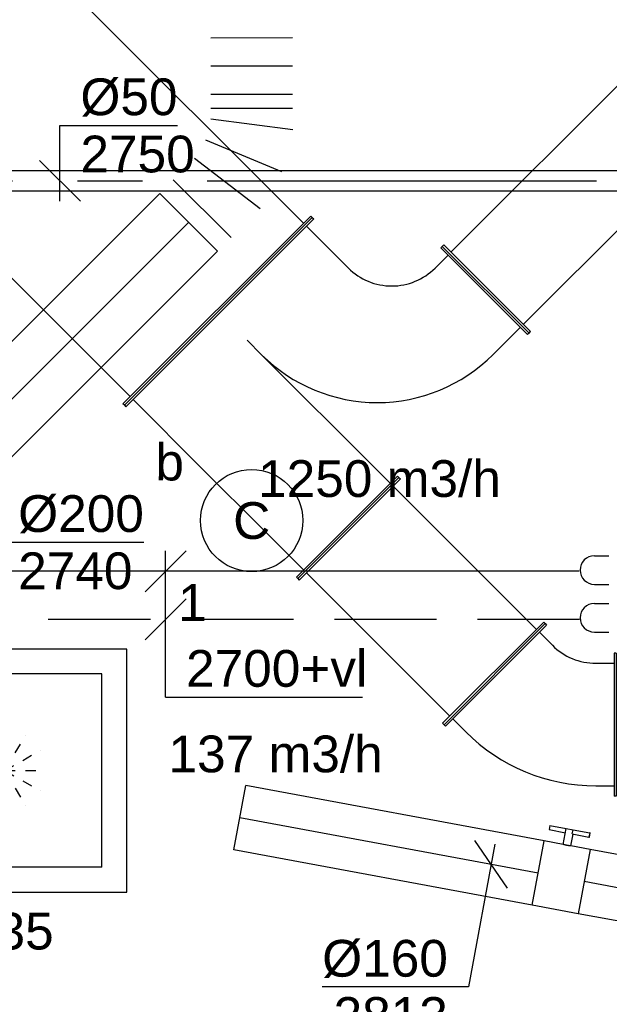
# Model space of a CAD drawing. Extents: x -238422 to 258194, y -34825 to 126331.
# Tile 163 of 239: x 10991 to 12434, y 15285 to 17695. Entities that reach past the tile are written whole.
import ezdxf
from ezdxf.enums import TextEntityAlignment as Align

# ---------------------------------------------------------------- set-up
doc = ezdxf.new("R2010")
doc.units = 0
doc.header["$LTSCALE"] = 50
for name, pattern in [('2322140', [45, 40, -5]), ('2322203', [45, 5, -2, 5, -2, 5, -2, 5, -2, 5, -2, 5, -5]), ('CENTER2', [28.575000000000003, 19.05, -3.175, 3.175, -3.175]), ('STREEPJES', [0.1, 0.05, -0.05])]:
    doc.linetypes.add(name, pattern=pattern)
doc.layers.get('0').update_dxf_attribs({"linetype": 'CONTINUOUS'})
for name, color, linetype in [('EL6311--', 3, 'CONTINUOUS'), ('lMcht aanvoer bestaand_PR', 1, 'CONTINUOUS'), ('WL524---_D', 153, 'CONTINUOUS'), ('WL524---_HARTLIJN', 8, 'CONTINUOUS'), ('WL5448--', 4, 'CONTINUOUS'), ('WL570---_RETOUR', 112, 'CONTINUOUS'), ('WL570---_RETOUR_HL', 8, 'CONTINUOUS'), ('WL570---_RETOUR_RST', 2, 'CONTINUOUS'), ('WL570---_RETOUR_RST_HL', 1, 'CONTINUOUS'), ('WL570---_TOEVOER', 3, 'CONTINUOUS'), ('WL570---_TOEVOER_HL', 8, 'CONTINUOUS'), ('WM524---', 1, 'CONTINUOUS'), ('WM5448--', 1, 'CONTINUOUS'), ('WM570---_RETOUR', 1, 'CONTINUOUS'), ('WM570---_RETOUR_PR', 1, 'CONTINUOUS'), ('WM570---_RETOUR_RST_PR', 1, 'CONTINUOUS'), ('WM570---_TOEVOER', 1, 'CONTINUOUS'), ('WM570---_TOEVOER_PR', 1, 'CONTINUOUS')]:
    doc.layers.add(name, color=color, linetype=linetype)
doc.styles.add('BURO-018', font='ARIAL.TTF', dxfattribs={"height": 90})

# ---------------------------------------------------------------- blocks, each defined once
blk = doc.blocks.new('1115B3A')
at = {"color": 0, "linetype": 'Continuous'}
blk.add_circle((0, 0), 2.5, dxfattribs=at)
at = {"color": 0, "linetype": 'Continuous', "style": 'BURO-018'}
for tag, p in [('E_GKAST', (0, 8)), ('E_GROEP', (0, 5)), ('E_SGROEP', (4.5, 5)), ('E_ARMCODE', (0, 0)), ('E_SLET', (4.5, -1))]:
    blk.add_attdef(tag, text='', height=1.8, dxfattribs=at).set_placement(p, align=Align.MIDDLE)
blk = doc.blocks.new('*U310')
at = {"color": 0, "ltscale": 10}
for p, q in [((0, 150.0000000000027, -2975), (4.999999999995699, 149.9999999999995, -2975)), ((0, -149.9999999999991, -2975), (0, 150.0000000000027, -2975)), ((4.999999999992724, -150.0000000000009, -2975), (4.999999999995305, 149.9999999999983, -2975)), ((1150.15982717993, 150.0000000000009, -2975), (1145.159827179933, 150.0000000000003, -2975)), ((1145.159827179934, -149.9999999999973, -2975), (1145.159827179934, 149.9999999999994, -2975)), ((1150.15982717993, -149.9999999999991, -2975), (1150.159827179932, 150.0000000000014, -2975)), ((4.999999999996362, 124.9999999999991, -2975), (1145.159827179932, 125.0000000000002, -2975)), ((4.999999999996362, -124.9999999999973, -2975), (1145.159827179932, -124.9999999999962, -2975)), ((0, -149.9999999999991, -2975), (4.999999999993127, -149.9999999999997, -2975)), ((1150.15982717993, -149.9999999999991, -2975), (1145.159827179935, -149.9999999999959, -2975))]:
    blk.add_line(p, q, dxfattribs=at)
at = {"layer": 'lMcht aanvoer bestaand_PR', "color": 1, "style": 'BURO-018'}
blk.add_attdef('POSNR', text='', height=90, dxfattribs=at).set_placement((0, 0), align=Align.MIDDLE)
blk = doc.blocks.new('*U351')
at = {"color": 0, "ltscale": 10}
for p, q in [((297.5, 297.5, -2757.5), (-297.5, 297.5, -2757.5)), ((-297.5, 297.5, -2757.5), (-297.5, -297.5, -2757.5)), ((297.5, -297.5, -2757.5), (297.5, 297.5, -2757.5)), ((236.5, 236.5, -2757.5), (-236.5, 236.5, -2757.5)), ((-236.5, -236.5, -2757.5), (-236.5, 236.5, -2757.5)), ((236.5, -236.5, -2757.5), (236.5, 236.5, -2757.5)), ((236.5, -236.5, -2757.5), (-236.5, -236.5, -2757.5)), ((-297.5, -297.5, -2757.5), (297.5, -297.5, -2757.5))]:
    blk.add_line(p, q, dxfattribs=at)
at = {"color": 8, "linetype": 'STREEPJES', "ltscale": 10}
for q in [(0, 100, -2757.5), (-50, 86.60254037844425, -2757.5), (50, 86.60254037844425, -2757.5), (-86.60254037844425, 50, -2757.5), (86.60254037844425, 50, -2757.5), (-100, 0, -2757.5), (-86.60254037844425, -50, -2757.5), (-50, -86.60254037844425, -2757.5), (0, -100, -2757.5), (50, -86.60254037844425, -2757.5), (86.60254037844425, -50, -2757.5), (100, 0, -2757.5)]:
    blk.add_line((0, 0, -2757.5), q, dxfattribs=at)
at = {"layer": 'WL570---_RETOUR_RST_HL', "linetype": 'CENTER2'}
blk.add_circle((0, 0, -2757.5), 0.075, dxfattribs=at)
at = {"layer": 'WL570---_RETOUR_RST', "color": 1, "style": 'BURO-018'}
for tag in ['MC', 'Q']:
    blk.add_attdef(tag, text='', height=90, dxfattribs=at).set_placement((0, 0), align=Align.MIDDLE)
at = {"layer": 'WM570---_RETOUR_RST_PR', "color": 1, "style": 'BURO-018'}
blk.add_attdef('POSNR', text='', height=90, dxfattribs=at).set_placement((0, 0), align=Align.MIDDLE)
blk = doc.blocks.new('*U379')
at = {"color": 0, "ltscale": 10}
for p, q in [((175, 500.0000000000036, -2975), (174.9999999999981, 495.0000000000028, -2975)), ((475.0000000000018, 500, -2975), (175.0000000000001, 499.9999999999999, -2975)), ((475, 495, -2975), (174.9999999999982, 494.9999999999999, -2975)), ((200, 449.9999999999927, -2975), (199.9999999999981, 495.0000000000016, -2975)), ((450.0000000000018, 495.0000000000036, -2975), (450.0000000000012, 400.0000000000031, -2975)), ((475.0000000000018, 500, -2975), (474.9999999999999, 494.9999999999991, -2975)), ((-100, 325.0000000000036, -2975), (-95.00000000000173, 325.0000000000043, -2975)), ((-100, -324.9999999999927, -2975), (-100.0000000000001, 325.0000000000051, -2975)), ((-95.00000000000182, -324.9999999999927, -2975), (-95.00000000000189, 325.0000000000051, -2975)), ((-95, 300, -2975), (-6.963318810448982e-13, 299.9999999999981, -2975)), ((50.00000000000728, 300, -2975), (2.69295696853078e-12, 300.0000000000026, -2975)), ((500, 25, -2975), (495.000000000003, 25.00000000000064, -2975)), ((495, -324.9999999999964, -2975), (495.0000000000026, 25.00000000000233, -2975)), ((499.9999999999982, -324.9999999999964, -2975), (499.9999999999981, 25.00000000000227, -2975)), ((-2.728484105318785e-12, 0, -2975), (49.999999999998, -1.279532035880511e-12, -2975)), ((450, 0, -2975), (49.99999999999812, 3.819167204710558e-12, -2975)), ((450, 7.275957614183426e-12, -2975), (495.0000000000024, 5.349998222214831e-12, -2975)), ((-4.547473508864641e-12, -300, -2975), (-95.0000000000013, -300.0000000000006, -2975)), ((50.00000000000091, -300, -2975), (1.84741111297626e-13, -299.9999999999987, -2975)), ((50.00000000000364, -300, -2975), (449.9999999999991, -299.9999999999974, -2975)), ((495, -299.9999999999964, -2975), (450.0000000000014, -299.9999999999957, -2975)), ((-100, -324.9999999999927, -2975), (-95.00000000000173, -324.9999999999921, -2975)), ((499.9999999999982, -324.9999999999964, -2975), (494.9999999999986, -324.9999999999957, -2975))]:
    blk.add_line(p, q, dxfattribs=at)
for centre, radius, start in [((50.00000000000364, 449.9999999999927, -2975), 149.9999999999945, 269.9999999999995), ((50, 400, -2975), 400.0000000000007, 270)]:
    blk.add_arc(centre, radius, start, 0, dxfattribs=at)
at = {"layer": 'lMcht aanvoer bestaand_PR', "color": 1, "style": 'BURO-018'}
blk.add_attdef('POSNR', text='', height=90, dxfattribs=at).set_placement((0, 0), align=Align.MIDDLE)
blk = doc.blocks.new('*U383')
at = {"color": 0, "ltscale": 10}
for p, q in [((5.456968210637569e-12, 174.9999999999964, -2975), (4.999999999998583, 174.999999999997, -2975)), ((0, -174.9999999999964, -2975), (5.129230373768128e-12, 174.9999999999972, -2975)), ((4.999999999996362, -174.9999999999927, -2975), (4.999999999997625, 174.9999999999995, -2975)), ((506.0165539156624, 175.0000000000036, -2975), (501.0165539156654, 175.0000000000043, -2975)), ((501.0165539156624, -175, -2975), (501.0165539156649, 175.0000000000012, -2975)), ((506.0165539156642, -175, -2975), (506.0165539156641, 175.0000000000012, -2975)), ((4.999999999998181, 150.0000000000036, -2975), (501.0165539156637, 150.0000000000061, -2975)), ((4.999999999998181, -150, -2975), (501.0165539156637, -150.0000000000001, -2975)), ((0, -174.9999999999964, -2975), (4.999999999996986, -174.9999999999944, -2975)), ((506.0165539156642, -175, -2975), (501.0165539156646, -174.9999999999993, -2975))]:
    blk.add_line(p, q, dxfattribs=at)
at = {"layer": 'WM570---_TOEVOER_PR', "color": 1, "style": 'BURO-018'}
blk.add_attdef('POSNR', text='', height=90, dxfattribs=at).set_placement((0, 0), align=Align.MIDDLE)
blk = doc.blocks.new('*U384')
at = {"color": 0, "ltscale": 10}
for p, q in [((-0.520382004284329, 246.9669914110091, -2975), (-4.055915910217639, 243.4314575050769, -2975)), ((-4.055915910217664, 243.4314575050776, -2975), (243.4314575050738, -4.055915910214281, -2975)), ((-0.520382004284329, 246.9669914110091, -2975), (246.9669914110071, -0.5203820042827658, -2975)), ((-18.19805153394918, 193.9339828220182, -2975), (13.62175361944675, 225.7537879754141, -2975)), ((-174.2640687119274, 174.9999999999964, -2975), (-169.2640687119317, 174.9999999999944, -2975)), ((-174.2640687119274, -175.0000000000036, -2975), (-174.2640687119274, 174.9999999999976, -2975)), ((-169.2640687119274, -175.0000000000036, -2975), (-169.2640687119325, 174.999999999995, -2975)), ((-124.2640687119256, 149.9999999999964, -2975), (-169.2640687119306, 149.9999999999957, -2975)), ((193.9339828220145, -18.19805153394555, -2975), (225.7537879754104, 13.62175361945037, -2975)), ((246.9669914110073, -0.520382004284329, -2975), (243.431457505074, -4.055915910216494, -2975)), ((-124.2640687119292, -150.0000000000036, -2975), (-169.2640687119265, -150.0000000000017, -2975)), ((-174.2640687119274, -175.0000000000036, -2975), (-169.2640687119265, -175.000000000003, -2975))]:
    blk.add_line(p, q, dxfattribs=at)
for radius, end in [(149.9999999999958, 314.9999999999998), (449.9999999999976, 315.0000000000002)]:
    blk.add_arc((-124.2640687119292, 299.9999999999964, -2975), radius, 270, end, dxfattribs=at)
at = {"layer": 'WM570---_TOEVOER_PR', "color": 1, "style": 'BURO-018'}
blk.add_attdef('POSNR', text='', height=90, dxfattribs=at).set_placement((0, 0), align=Align.MIDDLE)
blk = doc.blocks.new('*U1165')
at = {"color": 0, "ltscale": 10}
for p, q in [((0, 80.00000000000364, -2812.730746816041), (758.8024708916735, 80.00000000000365, -2812.730746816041)), ((1.818989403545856e-12, -80, -2812.730746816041), (1.534772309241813e-12, 80.00000000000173, -2812.730746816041)), ((1.818989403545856e-12, -80, -2812.730746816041), (758.8024708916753, -79.99999999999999, -2812.730746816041))]:
    blk.add_line(p, q, dxfattribs=at)
at = {"layer": 'WL570---_RETOUR_HL', "linetype": 'CENTER2'}
blk.add_line((1.818989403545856e-12, 0, -2812.730746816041), (758.8024708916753, 2.10609993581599e-14, -2812.730746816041), dxfattribs=at)
at = {"layer": 'WM570---_RETOUR_PR', "color": 1, "style": 'BURO-018'}
blk.add_attdef('POSNR', text='', height=90, dxfattribs=at).set_placement((0, 0), align=Align.MIDDLE)
blk = doc.blocks.new('*U1170')
at = {"color": 0, "ltscale": 10}
for p, q in [((0, 80, -2812.730746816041), (742.1602301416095, 80.00000000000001, -2812.730746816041)), ((742.1602301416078, 79.99999999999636, -2812.730746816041), (742.1602301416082, -80.00000000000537, -2812.730746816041)), ((0, -80.00000000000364, -2812.730746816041), (742.1602301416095, -80.00000000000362, -2812.730746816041))]:
    blk.add_line(p, q, dxfattribs=at)
at = {"layer": 'WL570---_RETOUR_HL', "linetype": 'CENTER2'}
blk.add_line((0, -3.637978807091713e-12, -2812.730746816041), (742.1602301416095, -3.617379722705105e-12, -2812.730746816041), dxfattribs=at)
at = {"layer": 'WM570---_RETOUR_PR', "color": 1, "style": 'BURO-018'}
blk.add_attdef('POSNR', text='', height=90, dxfattribs=at).set_placement((0, 0), align=Align.MIDDLE)
blk = doc.blocks.new('*U1171')
at = {"layer": 'WM570---_RETOUR', "color": 0, "ltscale": 10}
for p, q in [((9.12371278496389, 49.16053157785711), (-55.68192876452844, -300.0262373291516)), ((40.03681879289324, -58.28424436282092), (-40.03681879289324, 58.28424436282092)), ((-55.68192876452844, -300.0262373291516), (-413.2535522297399, -300.0262373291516))]:
    blk.add_line(p, q, dxfattribs=at)
at = {"layer": 'WM570---_RETOUR', "color": 0, "style": 'BURO-018'}
for s, p in [('%%c160', (-413.2535522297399, -275.0262373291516)), ('2813', (-385.3817923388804, -415.0262373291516))]:
    blk.add_text(s, height=90, dxfattribs=at).set_placement(p)
blk = doc.blocks.new('*U1172')
at = {"color": 2, "ltscale": 10}
for p, q in [((-57.25000000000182, 80, -2812.730746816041), (57.24999999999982, 80.0000000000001, -2812.730746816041)), ((-57.25000000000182, -80.00000000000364, -2812.730746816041), (-57.2500000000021, 79.9999999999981, -2812.730746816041)), ((57.25, 80, -2812.730746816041), (57.25000000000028, -80.00000000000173, -2812.730746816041)), ((-57.25000000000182, -80.00000000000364, -2812.730746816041), (-9.541666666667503, -80.00000000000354, -2812.730746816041)), ((-9.54166666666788, -80.00000000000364, -2812.730746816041), (-9.541666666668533, -109.3333333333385, -2812.730746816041)), ((9.54166666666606, -80.00000000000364, -2812.730746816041), (9.541666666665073, -120.0000000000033, -2812.730746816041)), ((9.54166666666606, -80.00000000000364, -2812.730746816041), (57.25000000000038, -80.00000000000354, -2812.730746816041)), ((-50.24662103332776, -109.3333333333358, -2812.730746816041), (-50.24662103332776, -120.0000000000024, -2812.730746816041)), ((-48.91328769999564, -109.3333333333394, -2812.730746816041), (-50.24662103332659, -109.3333333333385, -2812.730746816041)), ((-50.24662103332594, -120.0000000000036, -2812.730746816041), (-48.9132876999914, -120.0000000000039, -2812.730746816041)), ((-7.515583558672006, -109.3333333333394, -2812.730746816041), (-48.91328769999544, -109.3333333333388, -2812.730746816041)), ((-48.913287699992, -120.0000000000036, -2812.730746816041), (-48.91328769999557, -109.3333333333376, -2812.730746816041)), ((-7.515583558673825, -120.0000000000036, -2812.730746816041), (-48.91328769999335, -120.0000000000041, -2812.730746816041)), ((-7.515583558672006, -109.3333333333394, -2812.730746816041), (-7.515583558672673, -120.0000000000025, -2812.730746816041)), ((9.541666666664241, -120.0000000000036, -2812.730746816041), (-7.515583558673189, -120.0000000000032, -2812.730746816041)), ((50.2466210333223, -109.3333333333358, -2812.730746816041), (9.541666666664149, -109.3333333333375, -2812.730746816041)), ((50.24662103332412, -120.0000000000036, -2812.730746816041), (9.541666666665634, -120.0000000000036, -2812.730746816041)), ((50.24662103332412, -120.0000000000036, -2812.730746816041), (50.24662103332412, -109.333333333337, -2812.730746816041))]:
    blk.add_line(p, q, dxfattribs=at)
blk.add_spline([(-9.492711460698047, -79.99417583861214, -2812.730746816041), (-9.346348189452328, -79.97693931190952, -2812.730746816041), (-9.104078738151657, -79.94898902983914, -2812.730746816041), (-8.76838911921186, -79.91145878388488, -2812.730746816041), (-8.34272396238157, -79.86587281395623, -2812.730746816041), (-7.831451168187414, -79.81408537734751, -2812.730746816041), (-7.239817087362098, -79.75820677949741, -2812.730746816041), (-6.573892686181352, -79.70051858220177, -2812.730746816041), (-5.840511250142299, -79.64338119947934, -2812.730746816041), (-5.047198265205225, -79.58913749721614, -2812.730746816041), (-4.202094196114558, -79.54001629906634, -2812.730746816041), (-3.31387095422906, -79.49803983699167, -2812.730746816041), (-2.391642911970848, -79.46493914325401, -2812.730746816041), (-1.444873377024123, -79.44208114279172, -2812.730746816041), (-0.4832774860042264, -79.43041076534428, -2812.730746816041), (0.4832774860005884, -79.43041076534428, -2812.730746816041), (1.444873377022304, -79.44208114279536, -2812.730746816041), (2.39164291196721, -79.46493914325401, -2812.730746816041), (3.313870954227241, -79.49803983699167, -2812.730746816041), (4.20209419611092, -79.54001629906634, -2812.730746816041), (5.047198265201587, -79.58913749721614, -2812.730746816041), (5.84051125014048, -79.64338119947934, -2812.730746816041), (6.573892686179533, -79.7005185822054, -2812.730746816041), (7.23981708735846, -79.75820677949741, -2812.730746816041), (7.831451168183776, -79.81408537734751, -2812.730746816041), (8.34272396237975, -79.86587281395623, -2812.730746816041), (8.768389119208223, -79.91145878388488, -2812.730746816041), (9.104078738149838, -79.94898902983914, -2812.730746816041), (9.34634818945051, -79.97693931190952, -2812.730746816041), (9.492711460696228, -79.9941758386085, -2812.730746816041), (9.541666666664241, -80.00000000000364, -2812.730746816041)], degree=3, dxfattribs=at)
at = {"layer": 'WL570---_RETOUR', "color": 1, "style": 'BURO-018'}
blk.add_attdef('I', text='', height=90, dxfattribs=at).set_placement((0, 0), align=Align.MIDDLE)
at = {"layer": 'WM570---_RETOUR_PR', "color": 1, "style": 'BURO-018'}
blk.add_attdef('POSNR', text='', height=90, dxfattribs=at).set_placement((0, 0), align=Align.MIDDLE)
blk = doc.blocks.new('*U1262')
at = {"color": 0, "ltscale": 10}
for p, q in [((609.9737968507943, 548.3538394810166, -2740), (751.3951530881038, 406.9324832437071, -2740)), ((484.3928444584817, 407.5796961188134, -2740), (483.8059776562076, 407.0676444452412, -2740)), ((358.0253779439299, 281.1792020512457, -2740), (499.6904503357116, 140.0019826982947, -2740)), ((309.2513532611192, 232.2366334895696, -2740), (450.9164256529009, 91.05941413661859, -2740)), ((260.4773285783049, 183.2940649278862, -2740), (402.1424009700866, 42.11684557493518, -2740)), ((236.0903162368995, 158.8227806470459, -2740), (377.7553886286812, 17.64556129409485, -2740)), ((340.5001430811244, -19.73842375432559, -2740), (217.4626934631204, 140.1307881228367, -2740)), ((0, 99.99999999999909, -2740), (-2.631228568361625e-12, -100.0000000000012, -2740)), ((47.21262192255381, 100.0000000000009, -2740), (47.21262192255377, -100.000000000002, -2740)), ((147.2032284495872, -100.0000000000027, -2740), (120.8142361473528, 100.0000000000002, -2740)), ((171.7859924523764, 113.6892555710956, -2740), (249.1467410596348, -72.62148885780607, -2740))]:
    blk.add_line(p, q, dxfattribs=at)
at = {"color": 0, "ltscale": 10, "extrusion": (0, 0, -1)}
blk.add_ellipse((602.9766257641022, 372.0514228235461, -2740), major_axis=(-60.4653889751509, 79.64883386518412), ratio=0.4520381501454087, start_param=0, end_param=3.141592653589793, dxfattribs=at)
at = {"color": 0, "ltscale": 10}
blk.add_ellipse((549.9791150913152, 331.818378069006, -2740), major_axis=(-65.88843349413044, 75.5152971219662), ratio=0.2387178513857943, start_param=3.157870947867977, end_param=6.266907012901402, dxfattribs=at)
at = {"layer": 'WM570---_TOEVOER_PR', "color": 1, "style": 'BURO-018'}
blk.add_attdef('POSNR', text='', height=90, dxfattribs=at).set_placement((0, 0), align=Align.MIDDLE)
blk = doc.blocks.new('*U1263')
at = {"color": 0, "ltscale": 10}
for p, q in [((7.275957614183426e-12, 100.0000000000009, -2740), (936.6060757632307, 100.0000000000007, -2740)), ((3.637978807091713e-12, -100, -2740), (6.269207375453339e-12, 100.0000000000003, -2740)), ((936.6060757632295, 99.99999999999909, -2740), (936.6060757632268, -100.0000000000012, -2740)), ((3.637978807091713e-12, -100, -2740), (936.6060757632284, -100.0000000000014, -2740))]:
    blk.add_line(p, q, dxfattribs=at)
at = {"layer": 'WL570---_TOEVOER_HL', "linetype": 'CENTER2'}
blk.add_line((3.637978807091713e-12, -9.094947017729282e-13, -2740), (936.6060757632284, -2.365272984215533e-12, -2740), dxfattribs=at)
at = {"layer": 'WM570---_TOEVOER_PR', "color": 1, "style": 'BURO-018'}
blk.add_attdef('POSNR', text='', height=90, dxfattribs=at).set_placement((0, 0), align=Align.MIDDLE)
blk = doc.blocks.new('*U1264')
at = {"layer": 'WM570---_TOEVOER', "color": 0, "ltscale": 10}
for p, q in [((-35.35533905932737, 35.35533905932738), (157.9889628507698, -157.98896285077)), ((-70.71067811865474, 1.110223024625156e-14), (70.71067811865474, -1.110223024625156e-14)), ((157.9889628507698, -157.98896285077), (515.5605863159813, -157.98896285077))]:
    blk.add_line(p, q, dxfattribs=at)
at = {"layer": 'WM570---_TOEVOER', "color": 0, "style": 'BURO-018'}
for s, p in [('%%c200', (207.9889628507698, -132.98896285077)), ('2740', (207.9889628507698, -272.98896285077))]:
    blk.add_text(s, height=90, dxfattribs=at).set_placement(p)
blk = doc.blocks.new('LDS')
at = {"color": 0, "linetype": 'Continuous'}
for p, q in [((0, 1), (1, 1)), ((0, -1), (1, -1))]:
    blk.add_line(p, q, dxfattribs=at)
blk.add_arc((0, 0), 1, 90, 270, dxfattribs=at)
blk = doc.blocks.new('*U1269', base_point=(11348.17720682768, 16226.80972905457, 2700))
at = {"color": 0, "linetype": 'Continuous'}
for p, q in [((11398.17720682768, 16394.52200114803, 2700), (11298.17720682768, 16294.52200114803, 2700)), ((11348.17720682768, 16036.80972905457, 2700), (11348.17720682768, 16394.52200114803, 2700)), ((11398.17720682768, 16276.80972905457, 2700), (11298.17720682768, 16176.80972905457, 2700)), ((11348.17720682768, 16036.80972905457, 2700), (11829.5755697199, 16036.80972905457, 2700))]:
    blk.add_line(p, q, dxfattribs=at)
at = {"color": 0, "linetype": 'Continuous', "style": 'BURO-018'}
blk.add_text('2700+vl', height=90, dxfattribs=at).set_placement((11398.17720682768, 16061.80972905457, 2700))
blk = doc.blocks.new('*U2757')
at = {"color": 0, "ltscale": 10}
for p, q in [((30, 25, -2750), (4841.380615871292, 25, -2750)), ((30, -25, -2750), (4841.380615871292, -25, -2750))]:
    blk.add_line(p, q, dxfattribs=at)
at = {"layer": 'WL524---_HARTLIJN', "linetype": 'CENTER2'}
blk.add_line((0, 0, -2750), (4841.380615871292, 0, -2750), dxfattribs=at)
at = {"layer": 'WL524---_D', "color": 1, "style": 'BURO-018'}
blk.add_attdef('POSNR', text='', height=90, dxfattribs=at).set_placement((0, 0), align=Align.MIDDLE)
blk = doc.blocks.new('*U2758')
at = {"layer": 'WM524---', "color": 0, "ltscale": 10}
for p, q in [((0, 135.5162015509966), (287.6466575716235, 135.5162015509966)), ((0, -50), (0, 135.5162015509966)), ((49.96738563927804, -50), (-49.96738563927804, 50))]:
    blk.add_line(p, q, dxfattribs=at)
at = {"layer": 'WM524---', "color": 0, "style": 'BURO-018'}
for s, p in [('%%c50', (50, 160.5162015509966)), ('2750', (50, 20.51620155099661))]:
    blk.add_text(s, height=90, dxfattribs=at).set_placement(p)
blk = doc.blocks.new('*U2765')
at = {"color": 0, "ltscale": 10}
for p, q in [((2.728484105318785e-12, 325, -2975), (5.000000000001, 325.0000000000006, -2975)), ((0, -325.0000000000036, -2975), (3.788636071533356e-12, 324.9999999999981, -2975)), ((5, -325, -2975), (5.000000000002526, 325.0000000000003, -2975)), ((2466.812007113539, 325, -2975), (2461.812007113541, 324.9999999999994, -2975)), ((2461.812007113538, -324.9999999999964, -2975), (2461.812007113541, 324.9999999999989, -2975)), ((2466.81200711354, -325, -2975), (2466.81200711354, 324.9999999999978, -2975)), ((5.000000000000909, 300, -2975), (2461.812007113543, 299.9999999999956, -2975)), ((5.000000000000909, -300.0000000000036, -2975), (2461.812007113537, -299.9999999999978, -2975)), ((0, -325.0000000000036, -2975), (4.999999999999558, -325.0000000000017, -2975)), ((2466.81200711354, -325, -2975), (2461.812007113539, -324.9999999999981, -2975))]:
    blk.add_line(p, q, dxfattribs=at)
at = {"layer": 'lMcht aanvoer bestaand_PR', "color": 1, "style": 'BURO-018'}
blk.add_attdef('POSNR', text='', height=90, dxfattribs=at).set_placement((0, 0), align=Align.MIDDLE)

msp = doc.modelspace()

# ---------------------------------------------------------------- linework, layer by layer
at = {"layer": 'WL5448--', "linetype": '2322140'}
msp.add_line((12360.04872943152, 16344.52200114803, 2700), (10706.56574822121, 16344.52200114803, 2700), dxfattribs=at)
at = {"layer": 'WL5448--', "linetype": '2322203'}
msp.add_line((12361.17857412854, 16226.80972905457, 2700), (10657.80772866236, 16226.80972905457, 2700), dxfattribs=at)

# ---------------------------------------------------------------- block references
at = {"layer": 'EL6311--'}
ref = msp.add_blockref('1115B3A', (11558.83156701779, 16468.79244413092), dxfattribs=dict(at, xscale=49.99999999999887, yscale=49.99999999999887, zscale=50, rotation=189.1701748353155))
ref.add_attrib('E_ARMCODE', 'C', dxfattribs={"layer": '0', "color": 1, "linetype": 'Continuous', "height": 90, "style": 'BURO-018'}).set_placement((11558.83156701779, 16468.79244413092), align=Align.MIDDLE)
ref.add_attrib('E_SLET', 'b', dxfattribs={"layer": '0', "color": 1, "linetype": 'Continuous', "height": 90, "style": 'BURO-018'}).set_placement((11358.17889942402, 16613.66655150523), align=Align.MIDDLE)
ref.add_attrib('E_GROEP', '1', dxfattribs={"layer": '0', "color": 1, "linetype": 'Continuous', "height": 90, "style": 'BURO-018'}).set_placement((11413.95745964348, 16268.13977653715), align=Align.MIDDLE)
at = {"layer": 'WL524---_D'}
msp.add_blockref('*U2757', (10021.37494970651, 17300.43809814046, 2750), dxfattribs=at)
at = {"layer": 'WL5448--', "color": 2, "xscale": 35, "yscale": 35, "zscale": 35}
for p in [(12397.2411723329, 16347.52562057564, 2900), (12397.2411723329, 16230.70428927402, 2900)]:
    msp.add_blockref('LDS', p, dxfattribs=at)
at = {"layer": 'WL570---_RETOUR', "rotation": 169.486088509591}
for name, p in [('*U1170', (12259.62454717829, 15605.94391364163, 2812.730746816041)), ('*U1172', (12315.91335583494, 15595.49726250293, 2812.730746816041)), ('*U1165', (13118.26482112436, 15446.58869526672, 2812.730746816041))]:
    msp.add_blockref(name, p, dxfattribs=at)
at = {"layer": 'WL570---_RETOUR_RST'}
ref = msp.add_blockref('*U351', (10955.58366985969, 15856.77940830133, 2757.5), dxfattribs=at)
ref.add_attrib('Q', '435', dxfattribs={"color": 1, "height": 90, "style": 'BURO-018'}).set_placement((10969.55544561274, 15463.88284931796), align=Align.MIDDLE)
ref.add_attrib('MC', 'F', dxfattribs={"color": 1, "height": 90, "style": 'BURO-018'}).set_placement((10806.69101785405, 16003.00078660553), align=Align.MIDDLE)
at = {"layer": 'WL570---_TOEVOER'}
for name, p, rotation in [('*U2765', (9732.881912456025, 18725.09303157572, 2975), 315.0000000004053), ('*U1262', (11404.42153923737, 17198.62171456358, 2740), 45), ('*U310', (12131.25518319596, 17033.82654202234, 2975), 44.99999999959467), ('*U379', (11547.89208871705, 16910.08285531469, 2975), 315.0000000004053), ('*U1263', (10742.14103176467, 16536.34120709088, 2740), 45), ('*U383', (11795.3794621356, 16450.46344754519, 2975), 315.0000000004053), ('*U384', (12276.41050350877, 15969.43240617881, 2975), 315.0000000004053)]:
    msp.add_blockref(name, p, dxfattribs=dict(at, rotation=rotation))
at = {"layer": 'WM524---'}
msp.add_blockref('*U2758', (11089.8118407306, 17300.43809814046, 2750), dxfattribs=at)
at = {"layer": 'WM5448--'}
msp.add_blockref('*U1269', (11348.17720682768, 16226.80972905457, 2700), dxfattribs=at)
at = {"layer": 'WM570---_RETOUR'}
msp.add_blockref('*U1171', (12144.53683366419, 15627.30306516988, 2812.730746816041), dxfattribs=at)
at = {"layer": 'WM570---_TOEVOER'}
msp.add_blockref('*U1264', (10779.58857903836, 16573.78875436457, 2740), dxfattribs=at)

# ---------------------------------------------------------------- texts
at = {"layer": 'WM570---_TOEVOER', "style": 'BURO-018'}
for s, p in [('1250 m3/h', (11574.49122883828, 16526.53794442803)), ('137 m3/h', (11355.29797034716, 15852.51336528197))]:
    msp.add_text(s, height=90, dxfattribs=at).set_placement(p)

doc.saveas('drawing.dxf')
